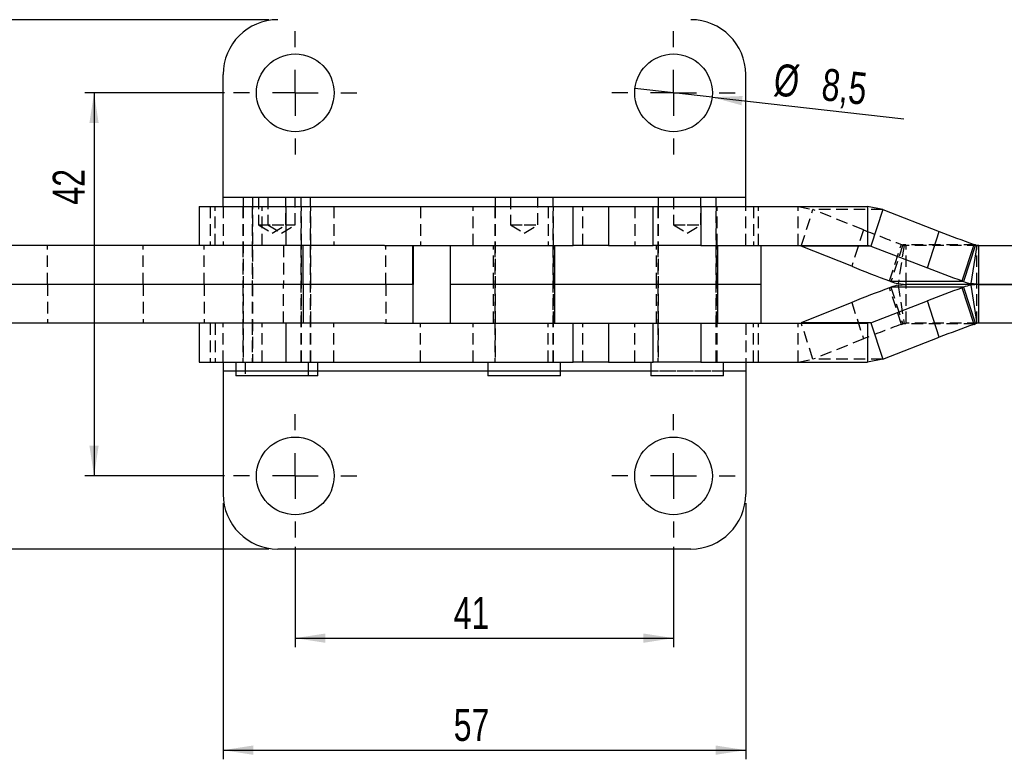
# Model space of a CAD drawing. Extents: x 30 to 409, y 24 to 289.
# Tile 3 of 12: x 127 to 235, y 85 to 166. Entities that reach past the tile are written whole.
import ezdxf

# ---------------------------------------------------------------- set-up
doc = ezdxf.new("R2010")
doc.units = 0
doc.linetypes.add('HIDDEN', pattern=[1.905, 1.27, -0.635])
doc.layers.get('0').update_dxf_attribs({"linetype": 'CONTINUOUS'})
doc.styles.add('SLDTEXTSTYLE0', font='TXT', dxfattribs={"width": 0.75})
doc.dimstyles.new('SLDDIMSTYLE0', dxfattribs={"dimtxt": 3.5, "dimasz": 3.302, "dimexe": 0, "dimexo": 0.0625, "dimgap": 0.875, "dimtad": 1, "dimdec": 0, "dimrnd": 1e-09, "dimzin": 12, "dimtxsty": 'SLDTEXTSTYLE0', "dimsah": 1, "dimcen": 0.09, "dimazin": 3, "dimtfac": 1, "dimtdec": 0, "dimtofl": 0, "dimtmove": 0, "dimatfit": 3, "dimtolj": 1, "dimtzin": 12})
doc.dimstyles.new('SLDDIMSTYLE3', dxfattribs={"dimtxt": 3.5, "dimasz": 3.302, "dimexe": 0, "dimexo": 0.0625, "dimgap": 0.875, "dimtad": 1, "dimdec": 3, "dimrnd": 1e-09, "dimzin": 12, "dimtxsty": 'SLDTEXTSTYLE0', "dimblk1": 'NONE', "dimsah": 1, "dimcen": 0, "dimazin": 3, "dimtfac": 1, "dimtdec": 3, "dimtmove": 0, "dimatfit": 3, "dimtolj": 1, "dimtzin": 12})

# ---------------------------------------------------------------- blocks, each defined once
blk = doc.blocks.new('_D_6')
at = {"color": 179, "linetype": 'CONTINUOUS'}
for p, q in [((156.95, 108.65), (156.95, 97.65)), ((198.35, 108.65), (198.35, 97.65)), ((156.95, 98.65), (198.35, 98.65))]:
    blk.add_line(p, q, dxfattribs=at)
for points in [[(156.95, 98.65), (160.25, 98.14), (160.25, 99.16)], [(198.35, 98.65), (195.05, 99.16), (195.05, 98.14)]]:
    blk.add_solid(points, dxfattribs=at)
at = {"color": 179, "linetype": 'CONTINUOUS', "insert": (174.29, 103.16, -5.35), "char_height": 3.5, "attachment_point": 1, "style": 'SLDTEXTSTYLE0'}
blk.add_mtext('41', dxfattribs=at)
blk = doc.blocks.new('_D_7')
at = {"color": 179, "linetype": 'CONTINUOUS'}
for p, q in [((149.05, 113.4), (149.05, 85.4)), ((206.25, 113.4), (206.25, 85.4)), ((149.05, 86.4), (206.25, 86.4))]:
    blk.add_line(p, q, dxfattribs=at)
for points in [[(149.05, 86.4), (152.35, 85.89), (152.35, 86.91)], [(206.25, 86.4), (202.95, 86.91), (202.95, 85.89)]]:
    blk.add_solid(points, dxfattribs=at)
at = {"color": 179, "linetype": 'CONTINUOUS', "insert": (174.29, 90.91, -5.35), "char_height": 3.5, "attachment_point": 1, "style": 'SLDTEXTSTYLE0'}
blk.add_mtext('57', dxfattribs=at)
blk = doc.blocks.new('_D_8')
at = {"color": 179, "linetype": 'CONTINUOUS'}
for p, q in [((149.2, 158.3), (133.93, 158.3)), ((134.93, 158.3), (134.93, 116.4)), ((149.2, 116.4), (133.93, 116.4))]:
    blk.add_line(p, q, dxfattribs=at)
for points in [[(134.93, 158.3), (134.42, 155), (135.43, 155)], [(134.93, 116.4), (135.43, 119.7), (134.42, 119.7)]]:
    blk.add_solid(points, dxfattribs=at)
at = {"color": 179, "linetype": 'CONTINUOUS', "insert": (130.41, 146.07, -5.35), "char_height": 3.5, "attachment_point": 1, "rotation": 90, "style": 'SLDTEXTSTYLE0'}
blk.add_mtext('42', dxfattribs=at)
blk = doc.blocks.new('_D_9')
at = {"color": 179, "linetype": 'CONTINUOUS'}
for q in [(194.12, 158.78), (223.57, 155.44)]:
    blk.add_line((202.57, 157.82), q, dxfattribs=at)
blk.add_solid([(202.57, 157.82), (205.79, 156.94), (205.91, 157.95)], dxfattribs=at)
at = {"color": 179, "linetype": 'CONTINUOUS', "char_height": 3.5, "attachment_point": 1, "rotation": 353.545, "style": 'SLDTEXTSTYLE0'}
for s, insert in [('%%c', (209.58, 161.54, -5.35)), ('8,5', (214.83, 161, -5.35))]:
    blk.add_mtext(s, dxfattribs=dict(at, insert=insert))
blk = doc.blocks.new('_NONE')
blk = doc.blocks.new('_D_11')
at = {"color": 179, "linetype": 'CONTINUOUS'}
for p, q in [((154.05, 166.3), (121.6, 166.3)), ((122.6, 108.4), (122.6, 166.3)), ((154.05, 108.4), (121.6, 108.4))]:
    blk.add_line(p, q, dxfattribs=at)
for points in [[(122.6, 166.3), (122.09, 163), (123.1, 163)], [(122.6, 108.4), (123.1, 111.7), (122.09, 111.7)]]:
    blk.add_solid(points, dxfattribs=at)
at = {"color": 179, "linetype": 'CONTINUOUS', "insert": (118.08, 154.68, -5.35), "char_height": 3.5, "attachment_point": 1, "rotation": 90, "style": 'SLDTEXTSTYLE0'}
blk.add_mtext('58', dxfattribs=at)
blk = doc.blocks.new('SW_CENTERMARKSYMBOL_4')
at = {"color": 0, "linetype": 'CONTINUOUS'}
for p, q in [((0, 5), (0, 6.75)), ((0, 0), (0, 2.5)), ((-5, 0), (-6.75, 0)), ((0, 0), (-2.5, 0)), ((0, 0), (0, -2.5)), ((0, 0), (2.5, 0)), ((5, 0), (6.75, 0)), ((0, -5), (0, -6.75))]:
    blk.add_line(p, q, dxfattribs=at)
blk = doc.blocks.new('SW_CENTERMARKSYMBOL_5')
at = {"color": 0, "linetype": 'CONTINUOUS'}
for p, q in [((0, 5), (0, 6.75)), ((0, 0), (0, 2.5)), ((-5, 0), (-6.75, 0)), ((0, 0), (-2.5, 0)), ((0, 0), (0, -2.5)), ((0, 0), (2.5, 0)), ((5, 0), (6.75, 0)), ((0, -5), (0, -6.75))]:
    blk.add_line(p, q, dxfattribs=at)
blk = doc.blocks.new('SW_CENTERMARKSYMBOL_6')
at = {"color": 0, "linetype": 'CONTINUOUS'}
for p, q in [((0, 5), (0, 6.75)), ((0, 0), (0, 2.5)), ((-5, 0), (-6.75, 0)), ((0, 0), (-2.5, 0)), ((0, 0), (0, -2.5)), ((0, 0), (2.5, 0)), ((5, 0), (6.75, 0)), ((0, -5), (0, -6.75))]:
    blk.add_line(p, q, dxfattribs=at)
blk = doc.blocks.new('SW_CENTERMARKSYMBOL_7')
at = {"color": 0, "linetype": 'CONTINUOUS'}
for p, q in [((0, 5), (0, 6.75)), ((0, 0), (0, 2.5)), ((-5, 0), (-6.75, 0)), ((0, 0), (-2.5, 0)), ((0, 0), (0, -2.5)), ((0, 0), (2.5, 0)), ((5, 0), (6.75, 0)), ((0, -5), (0, -6.75))]:
    blk.add_line(p, q, dxfattribs=at)

msp = doc.modelspace()

# ---------------------------------------------------------------- linework, layer by layer
at = {"color": 7, "linetype": 'CONTINUOUS'}
for p, q in [((149.047869, 146.84846), (149.047869, 160.29846)), ((206.247869, 146.84846), (206.247869, 160.29846)), ((149.047869, 145.848461), (149.047869, 146.84846)), ((151.251808, 146.84846), (151.251808, 145.848461)), ((157.601808, 146.84846), (151.251808, 146.84846)), ((157.601808, 145.848461), (157.601808, 146.84846)), ((158.622869, 146.84846), (157.601808, 146.84846)), ((158.622869, 145.848461), (158.622869, 146.84846)), ((178.826928, 146.84846), (178.826928, 145.848461)), ((185.176928, 146.84846), (178.826928, 146.84846)), ((185.176928, 145.848461), (185.176928, 146.84846)), ((196.672868, 146.84846), (196.672868, 145.848461)), ((203.022868, 146.84846), (196.672868, 146.84846)), ((203.022868, 145.848461), (203.022868, 146.84846)), ((206.247869, 145.848461), (206.247869, 146.84846)), ((146.426809, 145.848461), (146.426809, 141.598461)), ((146.426809, 145.848461), (155.954531, 145.848461)), ((155.954531, 141.598461), (155.954531, 145.848461)), ((155.954531, 145.848461), (187.370905, 145.848461)), ((187.370905, 141.598461), (187.370905, 145.848461)), ((187.370905, 145.848461), (191.236383, 145.848461)), ((191.236383, 145.848461), (191.236383, 141.598461)), ((191.236383, 145.848461), (196.139109, 145.848461)), ((196.139109, 141.598461), (196.139109, 145.848461)), ((196.139109, 145.848461), (201.348644, 145.848461)), ((201.348644, 145.848461), (201.348644, 141.598461)), ((201.348644, 145.848461), (219.593226, 145.848461)), ((219.593226, 145.848461), (219.593226, 141.598461)), ((221.244814, 145.531847), (219.593226, 145.848461)), ((221.244814, 145.531847), (219.949766, 141.538153)), ((221.244814, 145.531847), (227.431639, 143.140084)), ((226.13659, 139.146391), (227.431639, 143.140084)), ((157.817349, 141.598461), (125.635488, 141.598461)), ((157.817349, 137.348461), (157.817349, 141.598461)), ((166.724546, 141.598461), (157.817349, 141.598461)), ((166.724546, 141.598461), (187.370905, 141.598461)), ((169.829044, 137.348461), (169.829044, 141.598461)), ((169.855369, 141.598461), (169.855369, 137.348461)), ((173.901928, 141.598461), (173.901928, 137.348461)), ((185.351223, 137.348461), (185.351223, 141.598461)), ((191.236383, 141.598461), (187.370905, 141.598461)), ((191.236383, 141.598461), (196.139109, 141.598461)), ((201.348644, 141.598461), (196.139109, 141.598461)), ((201.348644, 141.598461), (219.593226, 141.598461)), ((203.197163, 137.348461), (203.197163, 141.598461)), ((207.947869, 137.348461), (207.947869, 141.598461)), ((217.849741, 139.32122), (212.320289, 141.538153)), ((219.949766, 141.538153), (212.320289, 141.538153)), ((219.949766, 141.538153), (219.593226, 141.598461)), ((219.949766, 141.538153), (226.13659, 139.146391)), ((229.942838, 137.727168), (231.237887, 141.720861)), ((231.389879, 141.658768), (230.09483, 137.665074)), ((231.539889, 141.613653), (230.882375, 137.42822)), ((231.237887, 141.720861), (231.389879, 141.658768)), ((231.758951, 141.598461), (231.539889, 141.613653)), ((231.758951, 137.348461), (231.758951, 141.598461)), ((231.758951, 141.598461), (237.552656, 141.598461)), ((157.817349, 137.348461), (125.635488, 137.348461)), ((157.817349, 137.348461), (157.817349, 133.09846)), ((169.829044, 137.348461), (157.817349, 137.348461)), ((169.829044, 137.348461), (169.829044, 133.09846)), ((169.855369, 137.348461), (169.829044, 137.348461)), ((169.855369, 133.09846), (169.855369, 137.348461)), ((173.901928, 137.348461), (173.901928, 133.09846)), ((185.351223, 137.348461), (173.901928, 137.348461)), ((203.197163, 137.348461), (185.351223, 137.348461)), ((185.351223, 133.09846), (185.351223, 137.348461)), ((207.947869, 137.348461), (203.197163, 137.348461)), ((203.197163, 133.09846), (203.197163, 137.348461)), ((207.947869, 133.09846), (207.947869, 137.348461)), ((221.992245, 137.727168), (222.144237, 137.665074)), ((221.992245, 136.969754), (222.144237, 137.031847)), ((230.09483, 137.665074), (222.144237, 137.665074)), ((230.09483, 137.031847), (222.144237, 137.031847)), ((222.931782, 137.42822), (223.794396, 137.348461)), ((222.931782, 137.268701), (223.794396, 137.348461)), ((231.758951, 137.348461), (223.794396, 137.348461)), ((229.942838, 137.727168), (230.09483, 137.665074)), ((229.942838, 136.969754), (230.09483, 137.031847)), ((231.237887, 132.97606), (229.942838, 136.969754)), ((230.09483, 137.031847), (231.389879, 133.038153)), ((231.758951, 137.348461), (230.882375, 137.42822)), ((231.758951, 137.348461), (230.882375, 137.268701)), ((230.882375, 137.268701), (231.539889, 133.083268)), ((231.758951, 133.09846), (231.758951, 137.348461)), ((231.758951, 137.348461), (237.424611, 137.348461)), ((237.421958, 137.348461), (231.758951, 137.348461)), ((217.849741, 135.375702), (212.320289, 133.158768)), ((219.949766, 133.158768), (226.13659, 135.55053)), ((227.431639, 131.556837), (226.13659, 135.55053)), ((157.817349, 133.09846), (125.635488, 133.09846)), ((146.426809, 133.09846), (146.426809, 128.84846)), ((155.954531, 128.84846), (155.954531, 133.09846)), ((166.724546, 133.09846), (157.817349, 133.09846)), ((166.724546, 133.09846), (187.370905, 133.09846)), ((187.370905, 128.84846), (187.370905, 133.09846)), ((187.370905, 133.09846), (191.236383, 133.09846)), ((191.236383, 133.09846), (191.236383, 128.84846)), ((191.236383, 133.09846), (196.139109, 133.09846)), ((196.139109, 128.84846), (196.139109, 133.09846)), ((196.139109, 133.09846), (201.348644, 133.09846)), ((201.348644, 133.09846), (201.348644, 128.84846)), ((201.348644, 133.09846), (219.593226, 133.09846)), ((219.949766, 133.158768), (212.320289, 133.158768)), ((219.949766, 133.158768), (219.593226, 133.09846)), ((219.593226, 133.09846), (219.593226, 128.84846)), ((219.949766, 133.158768), (221.244814, 129.165075)), ((231.237887, 132.97606), (231.389879, 133.038153)), ((231.758951, 133.09846), (231.539889, 133.083268)), ((237.550242, 133.09846), (231.758951, 133.09846)), ((221.244814, 129.165075), (227.431639, 131.556837)), ((146.426809, 128.84846), (155.954531, 128.84846)), ((149.047869, 128.84846), (149.047869, 127.848461)), ((150.458059, 128.84846), (150.458059, 127.348461)), ((155.954531, 128.84846), (187.370905, 128.84846)), ((158.395559, 127.348461), (158.395559, 128.84846)), ((159.416618, 127.348461), (159.416618, 128.84846)), ((178.033178, 128.84846), (178.033178, 127.348461)), ((185.970678, 127.348461), (185.970678, 128.84846)), ((191.236383, 128.84846), (187.370905, 128.84846)), ((191.236383, 128.84846), (196.139109, 128.84846)), ((195.879119, 128.84846), (195.879119, 127.348461)), ((201.348644, 128.84846), (196.139109, 128.84846)), ((201.348644, 128.84846), (219.593226, 128.84846)), ((203.816619, 127.348461), (203.816619, 128.84846)), ((206.247869, 128.84846), (206.247869, 127.848461)), ((221.244814, 129.165075), (219.593226, 128.84846)), ((149.047869, 127.848461), (149.047869, 114.398462)), ((158.395559, 127.348461), (150.458059, 127.348461)), ((159.416618, 127.348461), (158.395559, 127.348461)), ((185.970678, 127.348461), (178.033178, 127.348461)), ((203.816619, 127.348461), (195.879119, 127.348461)), ((206.247869, 127.848461), (206.247869, 114.398462)), ((200.247869, 108.398461), (155.047868, 108.398461))]:
    msp.add_line(p, q, dxfattribs=at)
at = {"color": 8, "linetype": 'CONTINUOUS'}
for p, q in [((151.251808, 146.84846), (149.047869, 146.84846)), ((178.826928, 146.84846), (158.622869, 146.84846)), ((196.672868, 146.84846), (185.176928, 146.84846)), ((206.247869, 146.84846), (203.022868, 146.84846)), ((150.458059, 127.848461), (149.047869, 127.848461)), ((178.033178, 127.848461), (159.416618, 127.848461)), ((195.879119, 127.848461), (185.970678, 127.848461)), ((206.247869, 127.848461), (203.816619, 127.848461))]:
    msp.add_line(p, q, dxfattribs=at)
at = {"color": 7, "linetype": 'HIDDEN'}
for p, q in [((151.251808, 146.84846), (149.047869, 146.84846)), ((152.272869, 146.84846), (152.272869, 128.84846)), ((152.926809, 146.84846), (152.926809, 143.848461)), ((153.947868, 146.84846), (153.947868, 143.848461)), ((155.926809, 143.848461), (155.926809, 146.84846)), ((156.947868, 143.848461), (156.947868, 146.84846)), ((178.826928, 146.84846), (158.622869, 146.84846)), ((180.501928, 146.84846), (180.501928, 143.848461)), ((183.501928, 143.848461), (183.501928, 146.84846)), ((196.672868, 146.84846), (185.176928, 146.84846)), ((198.347869, 146.84846), (198.347869, 143.848461)), ((201.347869, 143.848461), (201.347869, 146.84846)), ((206.247869, 146.84846), (203.022868, 146.84846)), ((147.647869, 145.848461), (147.647869, 141.598461)), ((148.199384, 141.598461), (148.199384, 145.848461)), ((149.047869, 145.848461), (149.047869, 141.598461)), ((151.226808, 145.848461), (151.226808, 141.598461)), ((151.251808, 145.848461), (151.251808, 128.84846)), ((152.247869, 145.848461), (152.247869, 141.598461)), ((153.315578, 141.598461), (153.315578, 145.848461)), ((157.601808, 128.84846), (157.601808, 145.848461)), ((157.626808, 141.598461), (157.626808, 145.848461)), ((158.622869, 128.84846), (158.622869, 145.848461)), ((158.647869, 141.598461), (158.647869, 145.848461)), ((161.18322, 145.848461), (161.18322, 141.598461)), ((170.647868, 145.848461), (170.647868, 141.598461)), ((176.427868, 141.598461), (176.427868, 145.848461)), ((178.801928, 145.848461), (178.801928, 141.598461)), ((178.826928, 145.848461), (178.826928, 128.84846)), ((184.647869, 145.848461), (184.647869, 141.598461)), ((185.176928, 128.84846), (185.176928, 145.848461)), ((185.201928, 141.598461), (185.201928, 145.848461)), ((188.428954, 141.598461), (188.428954, 145.848461)), ((194.112517, 145.848461), (194.112517, 141.598461)), ((196.647868, 145.848461), (196.647868, 141.598461)), ((196.672868, 145.848461), (196.672868, 128.84846)), ((203.022868, 128.84846), (203.022868, 145.848461)), ((203.047868, 141.598461), (203.047868, 145.848461)), ((203.142642, 141.598461), (203.142642, 145.848461)), ((206.247869, 141.598461), (206.247869, 145.848461)), ((207.096354, 145.848461), (207.096354, 141.598461)), ((207.647868, 141.598461), (207.647868, 145.848461)), ((211.998271, 145.848461), (213.615338, 145.531847)), ((211.998271, 141.598461), (211.998271, 145.848461)), ((212.320289, 141.538153), (213.615338, 145.531847)), ((221.244814, 145.531847), (213.615338, 145.531847)), ((219.14479, 143.314913), (213.615338, 145.531847)), ((152.926809, 143.848461), (154.426808, 143.848461)), ((152.926809, 143.848461), (154.426808, 142.94717)), ((153.947868, 143.848461), (155.447869, 142.94717)), ((154.426808, 143.848461), (155.926809, 143.848461)), ((154.426808, 142.94717), (155.926809, 143.848461)), ((155.447869, 142.94717), (156.947868, 143.848461)), ((155.926809, 143.848461), (156.947868, 143.848461)), ((180.501928, 143.848461), (182.001928, 143.848461)), ((180.501928, 143.848461), (182.001928, 142.94717)), ((182.001928, 143.848461), (183.501928, 143.848461)), ((182.001928, 142.94717), (183.501928, 143.848461)), ((198.347869, 143.848461), (199.847868, 143.848461)), ((198.347869, 143.848461), (199.847868, 142.94717)), ((199.847868, 143.848461), (201.347869, 143.848461)), ((199.847868, 142.94717), (201.347869, 143.848461)), ((219.14479, 143.314913), (217.849741, 139.32122)), ((129.849429, 137.348461), (129.849429, 141.598461)), ((140.291049, 137.348461), (140.291049, 141.598461)), ((146.979081, 137.348461), (146.979081, 141.598461)), ((151.226808, 141.598461), (151.226808, 137.348461)), ((152.247869, 141.598461), (152.247869, 137.348461)), ((155.680432, 141.598461), (155.680432, 137.348461)), ((157.626808, 137.348461), (157.626808, 141.598461)), ((158.647869, 137.348461), (158.647869, 141.598461)), ((166.858296, 137.348461), (166.858296, 141.598461)), ((178.652633, 137.348461), (178.652633, 141.598461)), ((178.801928, 141.598461), (178.801928, 137.348461)), ((185.201928, 137.348461), (185.201928, 141.598461)), ((196.498573, 137.348461), (196.498573, 141.598461)), ((196.647868, 141.598461), (196.647868, 137.348461)), ((203.047868, 137.348461), (203.047868, 141.598461)), ((221.992245, 137.727168), (223.287294, 141.720861)), ((223.43929, 141.658768), (222.144237, 137.665074)), ((223.589296, 141.613653), (222.931782, 137.42822)), ((223.287294, 141.720861), (223.43929, 141.658768)), ((231.389879, 141.658768), (223.43929, 141.658768)), ((223.589296, 141.613653), (223.794396, 141.598461)), ((231.758951, 141.598461), (223.794396, 141.598461)), ((223.794396, 137.348461), (223.794396, 141.598461)), ((231.543253, 137.348461), (231.543253, 141.598461)), ((129.849429, 137.348461), (129.849429, 133.09846)), ((140.291049, 137.348461), (140.291049, 133.09846)), ((146.979081, 137.348461), (146.979081, 133.09846)), ((151.226808, 137.348461), (151.226808, 133.09846)), ((152.247869, 137.348461), (152.247869, 133.09846)), ((155.680432, 133.09846), (155.680432, 137.348461)), ((157.626808, 133.09846), (157.626808, 137.348461)), ((158.647869, 133.09846), (158.647869, 137.348461)), ((166.858296, 137.348461), (166.858296, 133.09846)), ((178.652633, 133.09846), (178.652633, 137.348461)), ((178.801928, 137.348461), (178.801928, 133.09846)), ((185.201928, 133.09846), (185.201928, 137.348461)), ((196.498573, 133.09846), (196.498573, 137.348461)), ((196.647868, 137.348461), (196.647868, 133.09846)), ((203.047868, 133.09846), (203.047868, 137.348461)), ((223.287294, 132.97606), (221.992245, 136.969754)), ((222.144237, 137.031847), (223.43929, 133.038153)), ((222.931782, 137.268701), (223.589296, 133.083268)), ((223.794396, 133.09846), (223.794396, 137.348461)), ((231.543253, 133.09846), (231.543253, 137.348461)), ((217.849741, 135.375702), (219.14479, 131.382008)), ((147.647869, 133.09846), (147.647869, 128.84846)), ((148.199384, 133.09846), (148.199384, 128.84846)), ((149.047869, 128.84846), (149.047869, 133.09846)), ((151.226808, 133.09846), (151.226808, 128.84846)), ((152.247869, 133.09846), (152.247869, 128.84846)), ((153.315578, 128.84846), (153.315578, 133.09846)), ((157.626808, 128.84846), (157.626808, 133.09846)), ((158.647869, 128.84846), (158.647869, 133.09846)), ((161.18322, 128.84846), (161.18322, 133.09846)), ((170.647868, 128.84846), (170.647868, 133.09846)), ((176.427868, 128.84846), (176.427868, 133.09846)), ((178.801928, 133.09846), (178.801928, 128.84846)), ((184.647869, 128.84846), (184.647869, 133.09846)), ((185.201928, 128.84846), (185.201928, 133.09846)), ((188.428954, 128.84846), (188.428954, 133.09846)), ((194.112517, 128.84846), (194.112517, 133.09846)), ((196.647868, 133.09846), (196.647868, 128.84846)), ((203.047868, 128.84846), (203.047868, 133.09846)), ((203.142642, 128.84846), (203.142642, 133.09846)), ((206.247869, 133.09846), (206.247869, 128.84846)), ((207.096354, 128.84846), (207.096354, 133.09846)), ((207.647868, 128.84846), (207.647868, 133.09846)), ((211.998271, 128.84846), (211.998271, 133.09846)), ((213.615338, 129.165075), (212.320289, 133.158768)), ((223.287294, 132.97606), (223.43929, 133.038153)), ((231.389879, 133.038153), (223.43929, 133.038153)), ((223.589296, 133.083268), (223.794396, 133.09846)), ((231.758951, 133.09846), (223.794396, 133.09846)), ((219.14479, 131.382008), (213.615338, 129.165075)), ((151.479118, 128.84846), (151.479118, 127.348461)), ((211.998271, 128.84846), (213.615338, 129.165075)), ((221.244814, 129.165075), (213.615338, 129.165075)), ((206.247869, 127.848461), (149.047869, 127.848461)), ((159.416618, 127.848461), (150.458059, 127.848461)), ((185.970678, 127.848461), (178.033178, 127.848461)), ((203.816619, 127.848461), (195.879119, 127.848461))]:
    msp.add_line(p, q, dxfattribs=at)
at = {"color": 7, "linetype": 'CONTINUOUS'}
for centre in [(156.947869, 158.298461), (198.347869, 158.298461), (156.947869, 116.398461), (198.347869, 116.398461)]:
    msp.add_circle(centre, 4.25, dxfattribs=at)
for centre, radius, start, end in [((155.047869, 160.298461), 6, 90, 180), ((200.247869, 160.298461), 6, 0, 90), ((289.708448, 304.348123), 172.819075, 248.8777902, 250.2245978), ((231.698498, 142.412988), 0.814919, 247.74613658, 258.77680742), ((278.578041, 290.957791), 163.34496, 248.17459753, 249.73156007), ((288.413093, 300.353573), 172.818166, 248.87778279, 250.22459751), ((278.578041, -16.260869), 163.34496, 110.26843993, 111.82540247), ((223.764586, 141.625033), 4.278644, 247.74644681, 258.77619625), ((223.764586, 133.071889), 4.278644, 101.22380375, 112.25355319), ((288.413093, -25.656652), 172.818166, 109.77540249, 111.12221721), ((231.715178, 141.625033), 4.278644, 247.74644681, 258.77619625), ((231.715178, 133.071889), 4.278644, 101.22380375, 112.25355319), ((289.708448, -29.651201), 172.819075, 109.7754022, 111.1222098), ((231.698498, 132.283933), 0.814919, 101.22319258, 112.25386342), ((155.047869, 114.398461), 6, 180, 270), ((200.247869, 114.398461), 6, 270, 0)]:
    msp.add_arc(centre, radius, start, end, dxfattribs=at)
at = {"color": 7, "linetype": 'HIDDEN'}
for centre, radius, start, end in [((279.874062, 294.954029), 163.347684, 248.17461263, 249.73154918), ((223.747881, 142.412882), 0.81481, 247.74513011, 258.77702901), ((279.874062, -20.257107), 163.347684, 110.26845082, 111.82538737), ((223.747881, 132.28404), 0.81481, 101.22297099, 112.25486989)]:
    msp.add_arc(centre, radius, start, end, dxfattribs=at)

# ---------------------------------------------------------------- block references
at = {"color": 179, "linetype": 'CONTINUOUS'}
for name, p in [('SW_CENTERMARKSYMBOL_5', (156.947869, 158.298461)), ('SW_CENTERMARKSYMBOL_4', (198.347869, 158.298461)), ('SW_CENTERMARKSYMBOL_6', (156.947869, 116.398461)), ('SW_CENTERMARKSYMBOL_7', (198.347869, 116.398461))]:
    msp.add_blockref(name, p, dxfattribs=at)

# ---------------------------------------------------------------- dimensions: what is measured, and where the dimension line sits
for base, p1, p2, picture, middle in [((122.595599, 166.298461), (155.047869, 108.398461), (155.047869, 166.298461), '_D_11', (122.595599, 158.690613)), ((134.925827, 116.398461), (150.197869, 158.298461), (150.197869, 116.398461), '_D_8', (134.925827, 150.077411))]:
    dim = msp.add_linear_dim(base=base, p1=p1, p2=p2, angle=90, dimstyle='SLDDIMSTYLE0', dxfattribs=at)
    dim.commit()
    dim.dimension.update_dxf_attribs({"geometry": picture, "text_midpoint": middle, "dimtype": 160})
dim = msp.add_diameter_dim_2p(p1=(194.124811, 158.776256), p2=(202.570926, 157.820666), dimstyle='SLDDIMSTYLE3', dxfattribs=at)
dim.commit()
dim.dimension.update_dxf_attribs({"geometry": '_D_9', "text_midpoint": (216.535262, 156.240757), "dimtype": 163})
for base, p1, p2, picture, middle in [((206.247869, 86.398461), (149.047869, 114.398461), (206.247869, 114.398461), '_D_7', (178.30008, 86.398461)), ((198.347869, 98.648461), (156.947869, 109.648461), (198.347869, 109.648461), '_D_6', (178.30008, 98.648461))]:
    dim = msp.add_linear_dim(base=base, p1=p1, p2=p2, dimstyle='SLDDIMSTYLE0', dxfattribs=at)
    dim.commit()
    dim.dimension.update_dxf_attribs({"geometry": picture, "text_midpoint": middle, "dimtype": 160})

doc.saveas('drawing.dxf')
